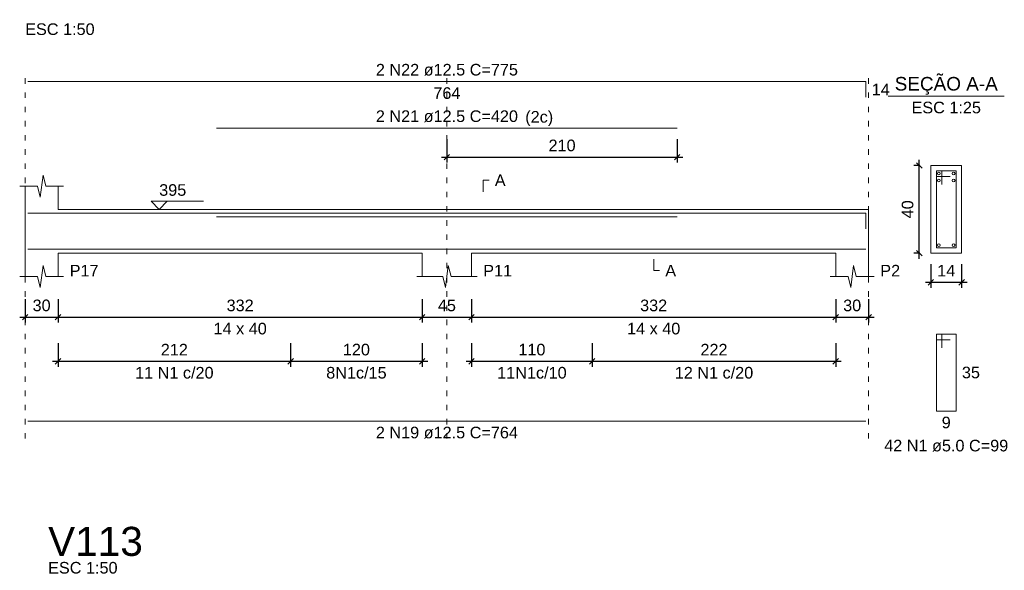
# Model space of a CAD drawing. Header units: millimetres. Extents: x 10906 to 25863, y 1966 to 4861.
# Tile 120 of 163: x 11599 to 11617, y 2976 to 2986. Entities that reach past the tile are written whole.
import ezdxf

# ---------------------------------------------------------------- set-up
doc = ezdxf.new("R2010")
doc.units = ezdxf.units.MM
doc.linetypes.add('DOT2', pattern=[3.175, 0, -3.175])
for name, color, linetype, lineweight in [('Descrição da armadura', 7, 'Continuous', 5), ('DT-Barras na forma', 40, 'Continuous', 5), ('DT-Barras no corte', 5, 'Continuous', 5), ('DT-Barras rebatidas', 40, 'Continuous', 5), ('DT-Cotas', 4, 'Continuous', 5), ('DT-Forma', 5, 'Continuous', 5), ('DT-Pontilhado', 7, 'DOT2', 5), ('DT-Textos', 7, 'Continuous', 5), ('DT-Título', 7, 'Continuous', 20), ('Textos armaduras', 7, 'Continuous', 5)]:
    doc.layers.add(name, color=color, linetype=linetype, lineweight=lineweight)
doc.styles.add('Arial', font='arial.ttf')
doc.styles.get("Standard").update_dxf_attribs({"font": 'arial.ttf'})
doc.dimstyles.new('UM_25.000000', dxfattribs={"dimtxt": 0.18, "dimasz": 0.1, "dimexe": 0.1, "dimexo": 0.2, "dimgap": 0, "dimtad": 1, "dimtih": 1, "dimtoh": 1, "dimdec": 1, "dimlfac": 25, "dimzin": 0, "dimdsep": 46, "dimtxsty": 'Standard', "dimcen": 0.09, "dimdle": 0.1, "dimclrd": 256, "dimclre": 256, "dimclrt": 7, "dimadec": 1, "dimazin": 2, "dimtfac": 1, "dimtdec": 1, "dimtofl": 0, "dimtmove": 0, "dimatfit": 3, "dimfxl": 1, "dimtolj": 1, "dimarcsym": 0})
doc.dimstyles.new('UM_50.000000', dxfattribs={"dimtxt": 0.18, "dimasz": 0.2, "dimexe": 0.2, "dimexo": 0.5, "dimgap": 0, "dimtad": 1, "dimtih": 1, "dimtoh": 1, "dimlfac": 50, "dimzin": 0, "dimdsep": 46, "dimtxsty": 'Standard', "dimcen": 0.09, "dimdle": 0.2, "dimclrd": 256, "dimclre": 256, "dimclrt": 7, "dimazin": 0, "dimtfac": 1, "dimtofl": 0, "dimtmove": 0, "dimatfit": 3, "dimfxl": 1, "dimtolj": 1, "dimtzin": 0, "dimarcsym": 0})

# ---------------------------------------------------------------- blocks, each defined once
blk = doc.blocks.new('_Oblique')
at = {"color": 0, "linetype": 'ByBlock', "lineweight": -2}
blk.add_line((-0.5, -0.5), (0.5, 0.5), dxfattribs=at)
blk = doc.blocks.new('*D691')
at = {"layer": 'Defpoints', "color": 0, "transparency": 16777216}
for p in [(11599.097, 2980.667), (11599.697, 2980.667), (11599.697, 2980.138)]:
    blk.add_point(p, dxfattribs=at)
at = {"layer": 'DT-Cotas', "lineweight": -2, "transparency": 16777216}
for p, q in [((11599.097, 2980.467), (11599.097, 2980.038)), ((11599.697, 2980.467), (11599.697, 2980.038)), ((11598.997, 2980.138), (11599.797, 2980.138))]:
    blk.add_line(p, q, dxfattribs=at)
at = {"layer": 'DT-Cotas', "lineweight": -2, "transparency": 16777216, "xscale": 0.1, "yscale": 0.1, "zscale": 0.1, "rotation": 180}
blk.add_blockref('_Oblique', (11599.097, 2980.138), dxfattribs=at)
at = {"layer": 'DT-Cotas', "lineweight": -2, "transparency": 16777216, "xscale": 0.1, "yscale": 0.1, "zscale": 0.1}
blk.add_blockref('_Oblique', (11599.697, 2980.138), dxfattribs=at)
at = {"layer": 'DT-Cotas', "color": 7, "transparency": 16777216, "insert": (11599.397, 2980.35), "char_height": 0.2118, "attachment_point": 5, "rotation": 0.0057, "style": 'Arial'}
blk.add_mtext('\\A1;30', dxfattribs=at)
blk = doc.blocks.new('*D692')
at = {"layer": 'Defpoints', "color": 0, "transparency": 16777216}
for p in [(11599.697, 2980.667), (11606.337, 2980.667), (11606.337, 2980.138)]:
    blk.add_point(p, dxfattribs=at)
at = {"layer": 'DT-Cotas', "lineweight": -2, "transparency": 16777216}
for p, q in [((11599.697, 2980.467), (11599.697, 2980.038)), ((11606.337, 2980.467), (11606.337, 2980.038)), ((11599.597, 2980.138), (11606.437, 2980.138))]:
    blk.add_line(p, q, dxfattribs=at)
at = {"layer": 'DT-Cotas', "lineweight": -2, "transparency": 16777216, "xscale": 0.1, "yscale": 0.1, "zscale": 0.1, "rotation": 180}
blk.add_blockref('_Oblique', (11599.697, 2980.138), dxfattribs=at)
at = {"layer": 'DT-Cotas', "lineweight": -2, "transparency": 16777216, "xscale": 0.1, "yscale": 0.1, "zscale": 0.1}
blk.add_blockref('_Oblique', (11606.337, 2980.138), dxfattribs=at)
at = {"layer": 'DT-Cotas', "color": 7, "transparency": 16777216, "insert": (11603.017, 2980.35), "char_height": 0.2118, "attachment_point": 5, "rotation": 0.0057, "style": 'Arial'}
blk.add_mtext('\\A1;332', dxfattribs=at)
blk = doc.blocks.new('*D693')
at = {"layer": 'Defpoints', "color": 0, "transparency": 16777216}
for p in [(11606.337, 2980.667), (11607.237, 2980.667), (11607.237, 2980.138)]:
    blk.add_point(p, dxfattribs=at)
at = {"layer": 'DT-Cotas', "lineweight": -2, "transparency": 16777216}
for p, q in [((11606.337, 2980.467), (11606.337, 2980.038)), ((11607.237, 2980.467), (11607.237, 2980.038)), ((11606.237, 2980.138), (11607.337, 2980.138))]:
    blk.add_line(p, q, dxfattribs=at)
at = {"layer": 'DT-Cotas', "lineweight": -2, "transparency": 16777216, "xscale": 0.1, "yscale": 0.1, "zscale": 0.1, "rotation": 180}
blk.add_blockref('_Oblique', (11606.337, 2980.138), dxfattribs=at)
at = {"layer": 'DT-Cotas', "lineweight": -2, "transparency": 16777216, "xscale": 0.1, "yscale": 0.1, "zscale": 0.1}
blk.add_blockref('_Oblique', (11607.237, 2980.138), dxfattribs=at)
at = {"layer": 'DT-Cotas', "color": 7, "transparency": 16777216, "insert": (11606.787, 2980.35), "char_height": 0.2118, "attachment_point": 5, "rotation": 0.0057, "style": 'Arial'}
blk.add_mtext('\\A1;45', dxfattribs=at)
blk = doc.blocks.new('*D694')
at = {"layer": 'Defpoints', "color": 0, "transparency": 16777216}
for p in [(11607.237, 2980.667), (11613.877, 2980.667), (11613.877, 2980.138)]:
    blk.add_point(p, dxfattribs=at)
at = {"layer": 'DT-Cotas', "lineweight": -2, "transparency": 16777216}
for p, q in [((11607.237, 2980.467), (11607.237, 2980.038)), ((11613.877, 2980.467), (11613.877, 2980.038)), ((11607.137, 2980.138), (11613.977, 2980.138))]:
    blk.add_line(p, q, dxfattribs=at)
at = {"layer": 'DT-Cotas', "lineweight": -2, "transparency": 16777216, "xscale": 0.1, "yscale": 0.1, "zscale": 0.1, "rotation": 180}
blk.add_blockref('_Oblique', (11607.237, 2980.138), dxfattribs=at)
at = {"layer": 'DT-Cotas', "lineweight": -2, "transparency": 16777216, "xscale": 0.1, "yscale": 0.1, "zscale": 0.1}
blk.add_blockref('_Oblique', (11613.877, 2980.138), dxfattribs=at)
at = {"layer": 'DT-Cotas', "color": 7, "transparency": 16777216, "insert": (11610.557, 2980.35), "char_height": 0.2118, "attachment_point": 5, "rotation": 0.0057, "style": 'Arial'}
blk.add_mtext('\\A1;332', dxfattribs=at)
blk = doc.blocks.new('*D695')
at = {"layer": 'Defpoints', "color": 0, "transparency": 16777216}
for p in [(11613.877, 2980.667), (11614.477, 2980.667), (11614.477, 2980.138)]:
    blk.add_point(p, dxfattribs=at)
at = {"layer": 'DT-Cotas', "lineweight": -2, "transparency": 16777216}
for p, q in [((11613.877, 2980.467), (11613.877, 2980.038)), ((11614.477, 2980.467), (11614.477, 2980.038)), ((11613.777, 2980.138), (11614.577, 2980.138))]:
    blk.add_line(p, q, dxfattribs=at)
at = {"layer": 'DT-Cotas', "lineweight": -2, "transparency": 16777216, "xscale": 0.1, "yscale": 0.1, "zscale": 0.1, "rotation": 180}
blk.add_blockref('_Oblique', (11613.877, 2980.138), dxfattribs=at)
at = {"layer": 'DT-Cotas', "lineweight": -2, "transparency": 16777216, "xscale": 0.1, "yscale": 0.1, "zscale": 0.1}
blk.add_blockref('_Oblique', (11614.477, 2980.138), dxfattribs=at)
at = {"layer": 'DT-Cotas', "color": 7, "transparency": 16777216, "insert": (11614.177, 2980.35), "char_height": 0.2118, "attachment_point": 5, "rotation": 0.0057, "style": 'Arial'}
blk.add_mtext('\\A1;30', dxfattribs=at)
blk = doc.blocks.new('*D696')
at = {"layer": 'Defpoints', "color": 0, "transparency": 16777216}
for p in [(11603.937, 2979.862), (11606.337, 2979.862), (11606.337, 2979.333)]:
    blk.add_point(p, dxfattribs=at)
at = {"layer": 'DT-Cotas', "lineweight": -2, "transparency": 16777216}
for p, q in [((11603.937, 2979.662), (11603.937, 2979.233)), ((11606.337, 2979.662), (11606.337, 2979.233)), ((11603.837, 2979.333), (11606.437, 2979.333))]:
    blk.add_line(p, q, dxfattribs=at)
at = {"layer": 'DT-Cotas', "lineweight": -2, "transparency": 16777216, "xscale": 0.1, "yscale": 0.1, "zscale": 0.1, "rotation": 180}
blk.add_blockref('_Oblique', (11603.937, 2979.333), dxfattribs=at)
at = {"layer": 'DT-Cotas', "lineweight": -2, "transparency": 16777216, "xscale": 0.1, "yscale": 0.1, "zscale": 0.1}
blk.add_blockref('_Oblique', (11606.337, 2979.333), dxfattribs=at)
at = {"layer": 'DT-Cotas', "color": 7, "transparency": 16777216, "insert": (11605.137, 2979.545), "char_height": 0.2118, "attachment_point": 5, "rotation": 0.0057, "style": 'Arial'}
blk.add_mtext('\\A1;120', dxfattribs=at)
blk = doc.blocks.new('*D697')
at = {"layer": 'Defpoints', "color": 0, "transparency": 16777216}
for p in [(11599.697, 2979.862), (11603.937, 2979.862), (11603.937, 2979.333)]:
    blk.add_point(p, dxfattribs=at)
at = {"layer": 'DT-Cotas', "lineweight": -2, "transparency": 16777216}
for p, q in [((11599.697, 2979.662), (11599.697, 2979.233)), ((11603.937, 2979.662), (11603.937, 2979.233)), ((11599.597, 2979.333), (11604.037, 2979.333))]:
    blk.add_line(p, q, dxfattribs=at)
at = {"layer": 'DT-Cotas', "lineweight": -2, "transparency": 16777216, "xscale": 0.1, "yscale": 0.1, "zscale": 0.1, "rotation": 180}
blk.add_blockref('_Oblique', (11599.697, 2979.333), dxfattribs=at)
at = {"layer": 'DT-Cotas', "lineweight": -2, "transparency": 16777216, "xscale": 0.1, "yscale": 0.1, "zscale": 0.1}
blk.add_blockref('_Oblique', (11603.937, 2979.333), dxfattribs=at)
at = {"layer": 'DT-Cotas', "color": 7, "transparency": 16777216, "insert": (11601.817, 2979.545), "char_height": 0.2118, "attachment_point": 5, "rotation": 0.0057, "style": 'Arial'}
blk.add_mtext('\\A1;212', dxfattribs=at)
blk = doc.blocks.new('*D698')
at = {"layer": 'Defpoints', "color": 0, "transparency": 16777216}
for p in [(11607.237, 2979.862), (11609.437, 2979.862), (11609.437, 2979.333)]:
    blk.add_point(p, dxfattribs=at)
at = {"layer": 'DT-Cotas', "lineweight": -2, "transparency": 16777216}
for p, q in [((11607.237, 2979.662), (11607.237, 2979.233)), ((11609.437, 2979.662), (11609.437, 2979.233)), ((11607.137, 2979.333), (11609.537, 2979.333))]:
    blk.add_line(p, q, dxfattribs=at)
at = {"layer": 'DT-Cotas', "lineweight": -2, "transparency": 16777216, "xscale": 0.1, "yscale": 0.1, "zscale": 0.1, "rotation": 180}
blk.add_blockref('_Oblique', (11607.237, 2979.333), dxfattribs=at)
at = {"layer": 'DT-Cotas', "lineweight": -2, "transparency": 16777216, "xscale": 0.1, "yscale": 0.1, "zscale": 0.1}
blk.add_blockref('_Oblique', (11609.437, 2979.333), dxfattribs=at)
at = {"layer": 'DT-Cotas', "color": 7, "transparency": 16777216, "insert": (11608.337, 2979.545), "char_height": 0.2118, "attachment_point": 5, "rotation": 0.0057, "style": 'Arial'}
blk.add_mtext('\\A1;110', dxfattribs=at)
blk = doc.blocks.new('*D699')
at = {"layer": 'Defpoints', "color": 0, "transparency": 16777216}
for p in [(11609.437, 2979.862), (11613.877, 2979.862), (11613.877, 2979.333)]:
    blk.add_point(p, dxfattribs=at)
at = {"layer": 'DT-Cotas', "lineweight": -2, "transparency": 16777216}
for p, q in [((11609.437, 2979.662), (11609.437, 2979.233)), ((11613.877, 2979.662), (11613.877, 2979.233)), ((11609.337, 2979.333), (11613.977, 2979.333))]:
    blk.add_line(p, q, dxfattribs=at)
at = {"layer": 'DT-Cotas', "lineweight": -2, "transparency": 16777216, "xscale": 0.1, "yscale": 0.1, "zscale": 0.1, "rotation": 180}
blk.add_blockref('_Oblique', (11609.437, 2979.333), dxfattribs=at)
at = {"layer": 'DT-Cotas', "lineweight": -2, "transparency": 16777216, "xscale": 0.1, "yscale": 0.1, "zscale": 0.1}
blk.add_blockref('_Oblique', (11613.877, 2979.333), dxfattribs=at)
at = {"layer": 'DT-Cotas', "color": 7, "transparency": 16777216, "insert": (11611.657, 2979.545), "char_height": 0.2118, "attachment_point": 5, "rotation": 0.0057, "style": 'Arial'}
blk.add_mtext('\\A1;222', dxfattribs=at)
blk = doc.blocks.new('*D700')
at = {"layer": 'Defpoints', "color": 0, "transparency": 16777216}
for p in [(11606.787, 2983.583), (11610.987, 2983.583), (11610.987, 2983.054)]:
    blk.add_point(p, dxfattribs=at)
at = {"layer": 'DT-Cotas', "lineweight": -2, "transparency": 16777216}
for p, q in [((11606.787, 2983.383), (11606.787, 2982.954)), ((11610.987, 2983.383), (11610.987, 2982.954)), ((11606.687, 2983.054), (11611.087, 2983.054))]:
    blk.add_line(p, q, dxfattribs=at)
at = {"layer": 'DT-Cotas', "lineweight": -2, "transparency": 16777216, "xscale": 0.1, "yscale": 0.1, "zscale": 0.1, "rotation": 180}
blk.add_blockref('_Oblique', (11606.787, 2983.054), dxfattribs=at)
at = {"layer": 'DT-Cotas', "lineweight": -2, "transparency": 16777216, "xscale": 0.1, "yscale": 0.1, "zscale": 0.1}
blk.add_blockref('_Oblique', (11610.987, 2983.054), dxfattribs=at)
at = {"layer": 'DT-Cotas', "color": 7, "transparency": 16777216, "insert": (11608.887, 2983.266), "char_height": 0.2118, "attachment_point": 5, "rotation": 0.0057, "style": 'Arial'}
blk.add_mtext('\\A1;210', dxfattribs=at)
blk = doc.blocks.new('*D705')
at = {"layer": 'Defpoints', "color": 0, "transparency": 16777216}
for p in [(11615.4, 2982.903), (11615.612, 2982.903), (11615.612, 2981.303)]:
    blk.add_point(p, dxfattribs=at)
at = {"layer": 'DT-Cotas', "lineweight": -2, "transparency": 16777216}
for p, q in [((11615.4, 2981.203), (11615.4, 2983.003)), ((11615.412, 2982.903), (11615.3, 2982.903)), ((11615.412, 2981.303), (11615.3, 2981.303))]:
    blk.add_line(p, q, dxfattribs=at)
at = {"layer": 'DT-Cotas', "lineweight": -2, "transparency": 16777216, "xscale": 0.1, "yscale": 0.1, "zscale": 0.1}
for p, rotation in [((11615.4, 2982.903), 90), ((11615.4, 2981.303), 270)]:
    blk.add_blockref('_Oblique', p, dxfattribs=dict(at, rotation=rotation))
at = {"layer": 'DT-Cotas', "color": 7, "transparency": 16777216, "insert": (11615.188, 2982.103), "char_height": 0.2118, "attachment_point": 5, "rotation": 90, "style": 'Arial'}
blk.add_mtext('\\A1;40', dxfattribs=at)
blk = doc.blocks.new('*D706')
at = {"layer": 'Defpoints', "color": 0, "transparency": 16777216}
for p in [(11615.612, 2981.303), (11616.172, 2981.303), (11616.172, 2980.773)]:
    blk.add_point(p, dxfattribs=at)
at = {"layer": 'DT-Cotas', "lineweight": -2, "transparency": 16777216}
for p, q in [((11615.612, 2981.103), (11615.612, 2980.673)), ((11616.172, 2981.103), (11616.172, 2980.673)), ((11615.512, 2980.773), (11616.272, 2980.773))]:
    blk.add_line(p, q, dxfattribs=at)
at = {"layer": 'DT-Cotas', "lineweight": -2, "transparency": 16777216, "xscale": 0.1, "yscale": 0.1, "zscale": 0.1, "rotation": 180}
blk.add_blockref('_Oblique', (11615.612, 2980.773), dxfattribs=at)
at = {"layer": 'DT-Cotas', "lineweight": -2, "transparency": 16777216, "xscale": 0.1, "yscale": 0.1, "zscale": 0.1}
blk.add_blockref('_Oblique', (11616.172, 2980.773), dxfattribs=at)
at = {"layer": 'DT-Cotas', "color": 7, "transparency": 16777216, "insert": (11615.892, 2980.985), "char_height": 0.2118, "attachment_point": 5, "rotation": 0.0057, "style": 'Arial'}
blk.add_mtext('\\A1;14', dxfattribs=at)

msp = doc.modelspace()

# ---------------------------------------------------------------- linework, layer by layer
at = {"layer": 'DT-Barras na forma'}
for p, q in [((11615.81175, 2982.80269), (11615.71175, 2982.80269)), ((11615.71175, 2982.80269), (11615.71175, 2981.40269)), ((11616.07175, 2982.80269), (11615.71175, 2982.80269)), ((11615.71175, 2982.80269), (11615.71175, 2982.70269)), ((11615.81175, 2982.55269), (11615.81175, 2982.80269)), ((11616.07175, 2981.40269), (11616.07175, 2982.80269)), ((11615.71175, 2982.70269), (11615.96175, 2982.70269)), ((11615.71175, 2981.40269), (11616.07175, 2981.40269))]:
    msp.add_line(p, q, dxfattribs=at)
for points in [[(11599.14734, 2982.03019), (11614.42734, 2982.03019), (11614.42734, 2981.74478)], [(11602.58734, 2981.96519), (11610.98734, 2981.96519)], [(11599.14734, 2981.37519), (11614.42734, 2981.37519)]]:
    msp.add_lwpolyline(points, dxfattribs=at)
at = {"layer": 'DT-Barras no corte'}
for centre in [(11615.75675, 2982.75769), (11616.02675, 2982.75769), (11615.75675, 2982.62769), (11616.02675, 2982.62769), (11615.75675, 2981.44769), (11616.02675, 2981.44769)]:
    msp.add_circle(centre, 0.025, dxfattribs=at)
at = {"layer": 'DT-Barras rebatidas'}
for p, q in [((11599.14734, 2984.43059), (11614.42734, 2984.43059)), ((11614.42734, 2984.43059), (11614.42734, 2984.14518)), ((11602.58734, 2983.58339), (11610.98734, 2983.58339)), ((11615.81175, 2979.82599), (11615.71175, 2979.82599)), ((11615.71175, 2979.82599), (11615.71175, 2978.42599)), ((11616.07175, 2979.82599), (11615.71175, 2979.82599)), ((11615.71175, 2979.82599), (11615.71175, 2979.72599)), ((11615.81175, 2979.57599), (11615.81175, 2979.82599)), ((11616.07175, 2978.42599), (11616.07175, 2979.82599)), ((11615.71175, 2979.72599), (11615.96175, 2979.72599)), ((11615.71175, 2978.42599), (11616.07175, 2978.42599)), ((11599.14734, 2978.24055), (11614.42734, 2978.24055))]:
    msp.add_line(p, q, dxfattribs=at)
at = {"layer": 'DT-Forma'}
for p, q in [((11616.17175, 2982.90269), (11615.61175, 2982.90269)), ((11615.61175, 2982.90269), (11615.61175, 2982.90269)), ((11615.61175, 2982.90269), (11615.61175, 2981.30269)), ((11616.17175, 2981.30269), (11616.17175, 2982.90269)), ((11616.17175, 2982.90269), (11616.17175, 2982.90269)), ((11599.37234, 2982.32629), (11599.42234, 2982.72629)), ((11599.42234, 2982.72629), (11599.47234, 2982.52629)), ((11598.99734, 2982.52629), (11599.32234, 2982.52629)), ((11599.09734, 2982.10269), (11599.09734, 2982.52629)), ((11599.32234, 2982.52629), (11599.37234, 2982.32629)), ((11599.47234, 2982.52629), (11599.79734, 2982.52629)), ((11599.69734, 2982.52629), (11599.69734, 2982.10269)), ((11599.69734, 2982.10269), (11606.33734, 2982.10269)), ((11606.33734, 2982.10269), (11607.23734, 2982.10269)), ((11607.23734, 2982.10269), (11613.87734, 2982.10269)), ((11613.87734, 2982.10269), (11614.47734, 2982.10269)), ((11599.09734, 2981.30269), (11599.09734, 2980.87909)), ((11599.69734, 2980.87909), (11599.69734, 2981.30269)), ((11599.69734, 2981.30269), (11606.33734, 2981.30269)), ((11606.33734, 2981.30269), (11606.33734, 2980.87909)), ((11607.23734, 2980.87909), (11607.23734, 2981.30269)), ((11607.23734, 2981.30269), (11613.87734, 2981.30269)), ((11613.87734, 2981.30269), (11613.87734, 2980.87909)), ((11614.47734, 2980.87909), (11614.47734, 2981.30269)), ((11615.61175, 2981.30269), (11616.17175, 2981.30269)), ((11615.61175, 2981.30269), (11615.61175, 2981.30269)), ((11616.17175, 2981.30269), (11616.17175, 2981.30269)), ((11599.37234, 2980.67909), (11599.42234, 2981.07909)), ((11599.42234, 2981.07909), (11599.47234, 2980.87909)), ((11606.76234, 2980.67909), (11606.81234, 2981.07909)), ((11606.81234, 2981.07909), (11606.86234, 2980.87909)), ((11614.15234, 2980.67909), (11614.20234, 2981.07909)), ((11614.20234, 2981.07909), (11614.25234, 2980.87909)), ((11598.99734, 2980.87909), (11599.32234, 2980.87909)), ((11599.32234, 2980.87909), (11599.37234, 2980.67909)), ((11599.47234, 2980.87909), (11599.79734, 2980.87909)), ((11606.23734, 2980.87909), (11606.71234, 2980.87909)), ((11606.71234, 2980.87909), (11606.76234, 2980.67909)), ((11606.86234, 2980.87909), (11607.33734, 2980.87909)), ((11613.77734, 2980.87909), (11614.10234, 2980.87909)), ((11614.10234, 2980.87909), (11614.15234, 2980.67909)), ((11614.25234, 2980.87909), (11614.57734, 2980.87909))]:
    msp.add_line(p, q, dxfattribs=at)
at = {"layer": 'DT-Forma', "linetype": 'Continuous'}
for p, q in [((11599.09734, 2981.30269), (11599.09734, 2982.10269)), ((11614.47734, 2982.10269), (11614.47734, 2981.30269))]:
    msp.add_line(p, q, dxfattribs=at)
at = {"layer": 'DT-Pontilhado', "ltscale": 0.05}
for p, q in [((11599.09734, 2977.92285), (11599.09734, 2984.64239)), ((11606.78734, 2977.92285), (11606.78734, 2984.64239)), ((11614.47734, 2977.92285), (11614.47734, 2984.64239))]:
    msp.add_line(p, q, dxfattribs=at)
at = {"layer": 'DT-Textos'}
msp.add_line((11614.83275, 2984.16759), (11616.95075, 2984.16759), dxfattribs=at)
for points in [[(11607.44914, 2982.42039), (11607.44914, 2982.63219), (11607.55504, 2982.63219)], [(11601.68934, 2982.25095), (11601.54108, 2982.10269), (11601.39282, 2982.25095), (11602.34592, 2982.25095)], [(11610.55734, 2981.19679), (11610.55734, 2980.98499), (11610.66324, 2980.98499)]]:
    msp.add_lwpolyline(points, dxfattribs=at)

# ---------------------------------------------------------------- texts
at = {"layer": 'Descrição da armadura', "linetype": 'Continuous', "char_height": 0.2118, "attachment_point": 8, "line_spacing_factor": 0.798, "style": 'Arial'}
for s, insert, width in [('2 N22 ø12.5 C=775', (11606.78734, 2984.53649), 5.1946527), ('2 N21 ø12.5 C=420', (11606.78734, 2983.68929), 5.1946527), ('11 N1 c/20', (11601.81734, 2979.01525), 2.8693417), ('8N1c/15', (11605.13734, 2979.01525), 2.2097262), ('11N1c/10', (11608.33734, 2979.01525), 2.5396788), ('12 N1 c/20', (11611.65734, 2979.01525), 2.8693417), ('2 N19 ø12.5 C=764', (11606.78734, 2977.92285), 5.1946527)]:
    msp.add_mtext(s, dxfattribs=dict(at, insert=insert, width=width))
at = {"layer": 'Descrição da armadura', "color": 7, "linetype": 'Continuous', "insert": (11615.89175, 2977.68469), "char_height": 0.2118, "width": 4.5347476, "attachment_point": 8, "line_spacing_factor": 0.798, "style": 'Arial'}
msp.add_mtext('42 N1 ø5.0 C=99', dxfattribs=at)
at = {"layer": 'DT-Textos', "line_spacing_factor": 0.798, "style": 'Arial'}
for s, insert, char_height, width, attachment_point in [('ESC 1:50', (11599.09734, 2985.27779), 0.2118, 2.3736156, 7), ('SEÇÃO A-A', (11615.89195, 2984.19242), 0.2471, 3.0199561, 8), ('ESC 1:25', (11615.89175, 2983.84989), 0.2118, 2.3736156, 8), ('(2c)', (11608.21569, 2983.61942), 0.2118, 0.9550242, 7), ('A', (11607.66094, 2982.52629), 0.2118, 0.369879, 7), ('395', (11601.54108, 2982.34626), 0.2118, 0.9252389, 7), ('P17', (11599.90914, 2980.87909), 0.2118, 0.9867049, 7), ('P11', (11607.44914, 2980.87909), 0.2118, 0.9867049, 7), ('A', (11610.76914, 2980.87909), 0.2118, 0.369879, 7), ('P2', (11614.68914, 2980.87909), 0.2118, 0.6782919, 7), ('14 x 40', (11603.01734, 2979.82009), 0.2118, 1.8190679, 8), ('14 x 40', (11610.55734, 2979.82009), 0.2118, 1.8190679, 8), ('ESC 1:50', (11599.51546, 2975.46041), 0.2118, 2.3736156, 7)]:
    msp.add_mtext(s, dxfattribs=dict(at, insert=insert, char_height=char_height, width=width, attachment_point=attachment_point))
at = {"layer": 'DT-Título', "insert": (11599.51546, 2975.77811), "char_height": 0.5295, "width": 3.8853537, "attachment_point": 7, "line_spacing_factor": 0.798, "style": 'Arial'}
msp.add_mtext('V113', dxfattribs=at)
at = {"layer": 'Textos armaduras', "linetype": 'Continuous', "char_height": 0.2118, "attachment_point": 7, "line_spacing_factor": 0.798, "style": 'Arial'}
for s, insert, width in [('14', (11614.53324, 2984.18198), 0.6599051), ('764', (11606.53988, 2984.11289), 0.9898577)]:
    msp.add_mtext(s, dxfattribs=dict(at, insert=insert, width=width))
at = {"layer": 'Textos armaduras', "color": 7, "linetype": 'Continuous', "char_height": 0.2118, "attachment_point": 7, "line_spacing_factor": 0.798, "style": 'Arial'}
for s, insert, width in [('35', (11616.17765, 2979.02009), 0.6599051), ('9', (11615.80926, 2978.10829), 0.3299526)]:
    msp.add_mtext(s, dxfattribs=dict(at, insert=insert, width=width))

# ---------------------------------------------------------------- dimensions: what is measured, and where the dimension line sits
at = {"layer": 'DT-Cotas'}
for base, p1, p2, dimstyle, override, picture, middle in [((11610.98734, 2983.05389), (11606.78734, 2983.58339), (11610.98734, 2983.58339), 'UM_50.000000', {"dimtxt": 0.2118, "dimasz": 0.1, "dimexe": 0.1, "dimexo": 0.2, "dimtad": 1, "dimtih": 0, "dimtoh": 0, "dimdec": 1, "dimlfac": 50, "dimzin": 8, "dimtxsty": 'Arial', "dimblk": 'Oblique', "dimblk1": 'Oblique', "dimblk2": 'Oblique', "dimsah": 1, "dimdle": 0.1, "dimse1": 0, "dimse2": 0, "dimclrt": 7, "dimadec": 1, "dimazin": 3, "dimtmove": 2, "dimldrblk": 'Oblique'}, '*D700', (11608.88734, 2983.26569)), ((11616.17175, 2980.77319), (11615.61175, 2981.30269), (11616.17175, 2981.30269), 'UM_25.000000', {"dimtxt": 0.2118, "dimasz": 0.1, "dimexe": 0.1, "dimexo": 0.2, "dimtad": 1, "dimtih": 0, "dimtoh": 0, "dimdec": 1, "dimlfac": 25, "dimzin": 8, "dimtxsty": 'Arial', "dimblk": 'Oblique', "dimblk1": 'Oblique', "dimblk2": 'Oblique', "dimsah": 1, "dimdle": 0.1, "dimse1": 0, "dimse2": 0, "dimclrt": 7, "dimadec": 1, "dimazin": 3, "dimtmove": 2, "dimldrblk": 'Oblique'}, '*D706', (11615.89175, 2980.98499)), ((11599.69734, 2980.13779), (11599.09734, 2980.66729), (11599.69734, 2980.66729), 'UM_50.000000', {"dimtxt": 0.2118, "dimasz": 0.1, "dimexe": 0.1, "dimexo": 0.2, "dimtad": 1, "dimtih": 0, "dimtoh": 0, "dimdec": 1, "dimlfac": 50, "dimzin": 8, "dimtxsty": 'Arial', "dimblk": 'Oblique', "dimblk1": 'Oblique', "dimblk2": 'Oblique', "dimsah": 1, "dimdle": 0.1, "dimse1": 0, "dimse2": 0, "dimclrt": 7, "dimadec": 1, "dimazin": 3, "dimtmove": 2, "dimldrblk": 'Oblique'}, '*D691', (11599.39734, 2980.34959)), ((11606.33734, 2980.13779), (11599.69734, 2980.66729), (11606.33734, 2980.66729), 'UM_50.000000', {"dimtxt": 0.2118, "dimasz": 0.1, "dimexe": 0.1, "dimexo": 0.2, "dimtad": 1, "dimtih": 0, "dimtoh": 0, "dimdec": 1, "dimlfac": 50, "dimzin": 8, "dimtxsty": 'Arial', "dimblk": 'Oblique', "dimblk1": 'Oblique', "dimblk2": 'Oblique', "dimsah": 1, "dimdle": 0.1, "dimse1": 0, "dimse2": 0, "dimclrt": 7, "dimadec": 1, "dimazin": 3, "dimtmove": 2, "dimldrblk": 'Oblique'}, '*D692', (11603.01734, 2980.34959)), ((11607.23734, 2980.13779), (11606.33734, 2980.66729), (11607.23734, 2980.66729), 'UM_50.000000', {"dimtxt": 0.2118, "dimasz": 0.1, "dimexe": 0.1, "dimexo": 0.2, "dimtad": 1, "dimtih": 0, "dimtoh": 0, "dimdec": 1, "dimlfac": 50, "dimzin": 8, "dimtxsty": 'Arial', "dimblk": 'Oblique', "dimblk1": 'Oblique', "dimblk2": 'Oblique', "dimsah": 1, "dimdle": 0.1, "dimse1": 0, "dimse2": 0, "dimclrt": 7, "dimadec": 1, "dimazin": 3, "dimtmove": 2, "dimldrblk": 'Oblique'}, '*D693', (11606.78734, 2980.34959)), ((11613.87734, 2980.13779), (11607.23734, 2980.66729), (11613.87734, 2980.66729), 'UM_50.000000', {"dimtxt": 0.2118, "dimasz": 0.1, "dimexe": 0.1, "dimexo": 0.2, "dimtad": 1, "dimtih": 0, "dimtoh": 0, "dimdec": 1, "dimlfac": 50, "dimzin": 8, "dimtxsty": 'Arial', "dimblk": 'Oblique', "dimblk1": 'Oblique', "dimblk2": 'Oblique', "dimsah": 1, "dimdle": 0.1, "dimse1": 0, "dimse2": 0, "dimclrt": 7, "dimadec": 1, "dimazin": 3, "dimtmove": 2, "dimldrblk": 'Oblique'}, '*D694', (11610.55734, 2980.34959)), ((11614.47734, 2980.13779), (11613.87734, 2980.66729), (11614.47734, 2980.66729), 'UM_50.000000', {"dimtxt": 0.2118, "dimasz": 0.1, "dimexe": 0.1, "dimexo": 0.2, "dimtad": 1, "dimtih": 0, "dimtoh": 0, "dimdec": 1, "dimlfac": 50, "dimzin": 8, "dimtxsty": 'Arial', "dimblk": 'Oblique', "dimblk1": 'Oblique', "dimblk2": 'Oblique', "dimsah": 1, "dimdle": 0.1, "dimse1": 0, "dimse2": 0, "dimclrt": 7, "dimadec": 1, "dimazin": 3, "dimtmove": 2, "dimldrblk": 'Oblique'}, '*D695', (11614.17734, 2980.34959)), ((11603.93734, 2979.33295), (11599.69734, 2979.86245), (11603.93734, 2979.86245), 'UM_50.000000', {"dimtxt": 0.2118, "dimasz": 0.1, "dimexe": 0.1, "dimexo": 0.2, "dimtad": 1, "dimtih": 0, "dimtoh": 0, "dimdec": 1, "dimlfac": 50, "dimzin": 8, "dimtxsty": 'Arial', "dimblk": 'Oblique', "dimblk1": 'Oblique', "dimblk2": 'Oblique', "dimsah": 1, "dimdle": 0.1, "dimse1": 0, "dimse2": 0, "dimclrt": 7, "dimadec": 1, "dimazin": 3, "dimtmove": 2, "dimldrblk": 'Oblique'}, '*D697', (11601.81734, 2979.54475)), ((11606.33734, 2979.33295), (11603.93734, 2979.86245), (11606.33734, 2979.86245), 'UM_50.000000', {"dimtxt": 0.2118, "dimasz": 0.1, "dimexe": 0.1, "dimexo": 0.2, "dimtad": 1, "dimtih": 0, "dimtoh": 0, "dimdec": 1, "dimlfac": 50, "dimzin": 8, "dimtxsty": 'Arial', "dimblk": 'Oblique', "dimblk1": 'Oblique', "dimblk2": 'Oblique', "dimsah": 1, "dimdle": 0.1, "dimse1": 0, "dimse2": 0, "dimclrt": 7, "dimadec": 1, "dimazin": 3, "dimtmove": 2, "dimldrblk": 'Oblique'}, '*D696', (11605.13734, 2979.54475)), ((11609.43734, 2979.33295), (11607.23734, 2979.86245), (11609.43734, 2979.86245), 'UM_50.000000', {"dimtxt": 0.2118, "dimasz": 0.1, "dimexe": 0.1, "dimexo": 0.2, "dimtad": 1, "dimtih": 0, "dimtoh": 0, "dimdec": 1, "dimlfac": 50, "dimzin": 8, "dimtxsty": 'Arial', "dimblk": 'Oblique', "dimblk1": 'Oblique', "dimblk2": 'Oblique', "dimsah": 1, "dimdle": 0.1, "dimse1": 0, "dimse2": 0, "dimclrt": 7, "dimadec": 1, "dimazin": 3, "dimtmove": 2, "dimldrblk": 'Oblique'}, '*D698', (11608.33734, 2979.54475)), ((11613.87734, 2979.33295), (11609.43734, 2979.86245), (11613.87734, 2979.86245), 'UM_50.000000', {"dimtxt": 0.2118, "dimasz": 0.1, "dimexe": 0.1, "dimexo": 0.2, "dimtad": 1, "dimtih": 0, "dimtoh": 0, "dimdec": 1, "dimlfac": 50, "dimzin": 8, "dimtxsty": 'Arial', "dimblk": 'Oblique', "dimblk1": 'Oblique', "dimblk2": 'Oblique', "dimsah": 1, "dimdle": 0.1, "dimse1": 0, "dimse2": 0, "dimclrt": 7, "dimadec": 1, "dimazin": 3, "dimtmove": 2, "dimldrblk": 'Oblique'}, '*D699', (11611.65734, 2979.54475))]:
    dim = msp.add_linear_dim(base=base, p1=p1, p2=p2, dimstyle=dimstyle, override=override, dxfattribs=at)
    dim.commit()
    dim.dimension.update_dxf_attribs({"geometry": picture, "text_midpoint": middle, "dimtype": 160, "text_rotation": 0.00573})
dim = msp.add_linear_dim(base=(11615.39995, 2982.90269), p1=(11615.61175, 2981.30269), p2=(11615.61175, 2982.90269), angle=90, dimstyle='UM_25.000000', override={"dimtxt": 0.2118, "dimasz": 0.1, "dimexe": 0.1, "dimexo": 0.2, "dimtad": 1, "dimtih": 0, "dimtoh": 0, "dimdec": 1, "dimlfac": 25, "dimzin": 8, "dimtxsty": 'Arial', "dimblk": 'Oblique', "dimblk1": 'Oblique', "dimblk2": 'Oblique', "dimsah": 1, "dimdle": 0.1, "dimse1": 0, "dimse2": 0, "dimclrt": 7, "dimadec": 1, "dimazin": 3, "dimtmove": 2, "dimldrblk": 'Oblique'}, dxfattribs=at)
dim.commit()
dim.dimension.update_dxf_attribs({"geometry": '*D705', "text_midpoint": (11615.18815, 2982.10269), "dimtype": 160, "text_rotation": 90})

doc.saveas('drawing.dxf')
